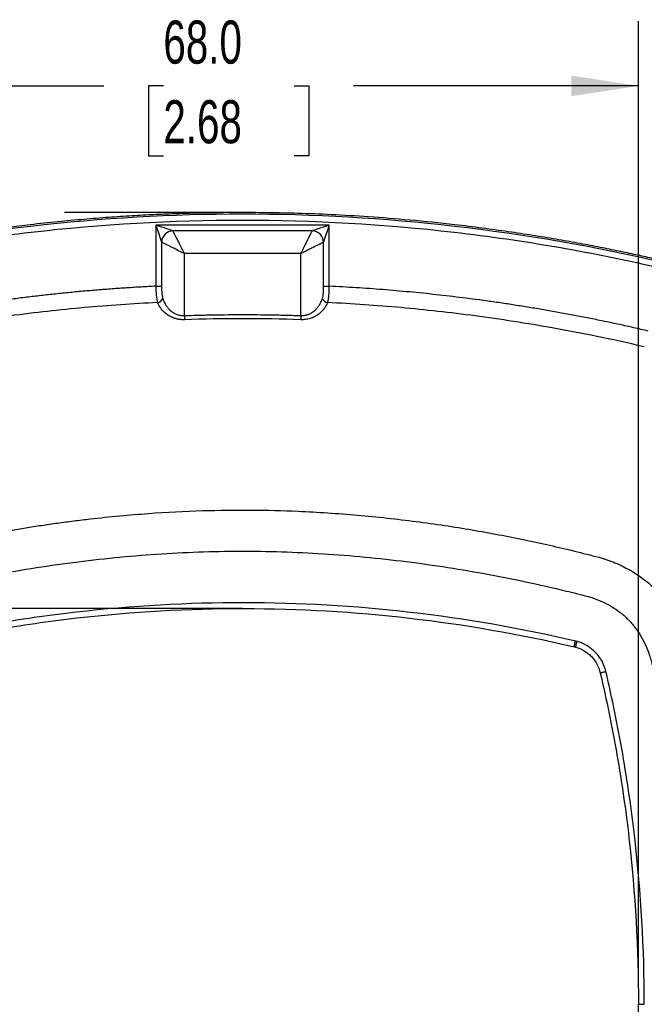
# Model space of a CAD drawing. Header units: millimetres. Extents: x 13 to 546, y 13 to 419.
# Tile 20 of 41: x 187 to 249, y 235 to 332. Entities that reach past the tile are written whole.
import ezdxf

# ---------------------------------------------------------------- set-up
doc = ezdxf.new("R2010")
doc.units = ezdxf.units.MM
doc.header["$LTSCALE"] = 2
doc.layers.add('DIMENSIONS', color=140, linetype='Continuous', lineweight=25)
doc.styles.add('SLDTEXTSTYLE0', font='TXT', dxfattribs={"width": 0.7})
doc.dimstyles.new('SLDDIMSTYLE0', dxfattribs={"dimtxt": 4.316016, "dimasz": 6.604, "dimexe": 0, "dimexo": 0.0625, "dimgap": 1.079004, "dimtad": 0, "dimtih": 1, "dimtoh": 1, "dimlfac": 0.875, "dimrnd": 1e-09, "dimzin": 12, "dimdsep": 46, "dimtxsty": 'SLDTEXTSTYLE0', "dimsah": 1, "dimcen": 0.09, "dimadec": 0, "dimazin": 3, "dimtfac": 1, "dimtofl": 0, "dimtmove": 0, "dimatfit": 3, "dimfxl": 0, "dimfrac": 2, "dimtolj": 1, "dimtzin": 12, "dimarcsym": 0})
doc.dimstyles.new('SLDDIMSTYLE2', dxfattribs={"dimtxt": 4.316016, "dimasz": 6.604, "dimexe": 0, "dimexo": 0.0625, "dimgap": 1.079004, "dimtad": 0, "dimtih": 1, "dimtoh": 1, "dimlfac": 0.875, "dimrnd": 1e-09, "dimzin": 4, "dimdsep": 46, "dimtxsty": 'SLDTEXTSTYLE0', "dimsah": 1, "dimcen": 0.09, "dimadec": 0, "dimazin": 1, "dimtfac": 1, "dimtofl": 0, "dimtmove": 0, "dimatfit": 3, "dimfxl": 0, "dimfrac": 2, "dimtolj": 1, "dimtzin": 12, "dimarcsym": 0})
doc.dimstyles.new('SLDDIMSTYLE3', dxfattribs={"dimtxt": 4.316016, "dimasz": 6.604, "dimexe": 0, "dimexo": 0.0625, "dimgap": 1.079004, "dimtad": 0, "dimtih": 1, "dimtoh": 1, "dimlfac": 0.875, "dimrnd": 1e-09, "dimzin": 12, "dimdsep": 46, "dimtxsty": 'SLDTEXTSTYLE0', "dimsah": 1, "dimcen": 0, "dimadec": 0, "dimazin": 3, "dimtfac": 1, "dimtofl": 0, "dimtmove": 0, "dimatfit": 3, "dimfxl": 0, "dimfrac": 2, "dimtolj": 1, "dimtzin": 12, "dimarcsym": 0})

# ---------------------------------------------------------------- blocks, each defined once
blk = doc.blocks.new('_D_3')
at = {"layer": 'DIMENSIONS'}
for p, q in [((206.673, 274.047), (88.638, 274.04)), ((94.988, 274.041), (94.99, 245.151)), ((88.578, 237.325), (87.128, 237.325)), ((87.128, 237.325), (87.128, 230.466)), ((101.403, 237.325), (102.852, 237.325)), ((102.852, 237.325), (102.852, 230.466)), ((87.128, 230.466), (88.578, 230.466)), ((102.852, 230.466), (101.403, 230.466)), ((94.993, 196.316), (94.991, 229.499)), ((206.677, 196.322), (88.643, 196.316))]:
    blk.add_line(p, q, dxfattribs=at)
for points in [[(94.988, 274.041), (93.973, 267.437), (96.005, 267.437)], [(94.993, 196.316), (96.008, 202.92), (93.976, 202.92)]]:
    blk.add_solid(points, dxfattribs=at)
at = {"layer": 'DIMENSIONS', "char_height": 4.2333, "attachment_point": 1, "style": 'SLDTEXTSTYLE0'}
for s, insert in [('68.0', (88.578, 243.748)), ('2.68', (88.578, 235.923))]:
    blk.add_mtext(s, dxfattribs=dict(at, insert=insert))
blk = doc.blocks.new('_D_4')
at = {"layer": 'DIMENSIONS'}
for p, q in [((133.84, 265.986), (133.84, 381.763)), ((286.953, 237.725), (286.953, 381.763)), ((133.84, 375.413), (195.584, 375.413)), ((201.433, 375.413), (199.983, 375.413)), ((199.983, 375.413), (199.983, 368.554)), ((214.258, 375.413), (215.707, 375.413)), ((215.707, 375.413), (215.707, 368.554)), ((286.953, 375.413), (220.106, 375.413)), ((199.983, 368.554), (201.433, 368.554)), ((215.707, 368.554), (214.258, 368.554))]:
    blk.add_line(p, q, dxfattribs=at)
for points in [[(133.84, 375.413), (140.444, 374.397), (140.444, 376.429)], [(286.953, 375.413), (280.349, 376.429), (280.349, 374.397)]]:
    blk.add_solid(points, dxfattribs=at)
at = {"layer": 'DIMENSIONS', "char_height": 4.2333, "attachment_point": 1, "style": 'SLDTEXTSTYLE0'}
for s, insert in [('134.0', (199.637, 381.837)), ('5.27', (201.433, 374.011))]:
    blk.add_mtext(s, dxfattribs=dict(at, insert=insert))
blk = doc.blocks.new('_D_6')
at = {"layer": 'DIMENSIONS'}
for p, q in [((304.282, 315.567), (302.832, 315.567)), ((302.832, 315.567), (302.832, 308.708)), ((317.107, 315.567), (318.556, 315.567)), ((318.556, 315.567), (318.556, 308.708)), ((273.412, 304.054), (286.235, 309.3)), ((286.235, 309.3), (297.347, 309.3)), ((302.832, 308.708), (304.282, 308.708)), ((318.556, 308.708), (317.107, 308.708))]:
    blk.add_line(p, q, dxfattribs=at)
blk.add_arc((105.051, 235.185), 181.902, 13.95625, 24.24678, dxfattribs=at)
blk.add_solid([(273.412, 304.054), (279.909, 305.614), (279.14, 307.495)], dxfattribs=at)
at = {"layer": 'DIMENSIONS', "char_height": 4.2333, "attachment_point": 1, "style": 'SLDTEXTSTYLE0'}
for s, insert in [('R159.2', (300.522, 321.991)), ('6.27', (304.282, 314.165)), ('TYP.', (304.489, 306.339))]:
    blk.add_mtext(s, dxfattribs=dict(at, insert=insert))
blk = doc.blocks.new('_D_10')
at = {"layer": 'DIMENSIONS'}
for p, q in [((170.355, 237.725), (170.355, 331.722)), ((248.069, 237.725), (248.069, 331.722)), ((170.355, 325.372), (195.584, 325.372)), ((201.433, 325.372), (199.983, 325.372)), ((199.983, 325.372), (199.983, 318.513)), ((214.258, 325.372), (215.707, 325.372)), ((215.707, 325.372), (215.707, 318.513)), ((248.069, 325.372), (220.106, 325.372)), ((199.983, 318.513), (201.433, 318.513)), ((215.707, 318.513), (214.258, 318.513))]:
    blk.add_line(p, q, dxfattribs=at)
for points in [[(170.355, 325.372), (176.959, 324.356), (176.959, 326.388)], [(248.069, 325.372), (241.465, 326.388), (241.465, 324.356)]]:
    blk.add_solid(points, dxfattribs=at)
at = {"layer": 'DIMENSIONS', "char_height": 4.2333, "attachment_point": 1, "style": 'SLDTEXTSTYLE0'}
for s, insert in [('68.0', (201.433, 331.795)), ('2.68', (201.433, 323.97))]:
    blk.add_mtext(s, dxfattribs=dict(at, insert=insert))
blk = doc.blocks.new('_D_11')
at = {"layer": 'DIMENSIONS'}
for p, q in [((162.355, 289.204), (162.355, 348.362)), ((256.069, 289.204), (256.069, 348.362)), ((162.355, 342.012), (195.584, 342.012)), ((201.433, 342.012), (199.983, 342.012)), ((199.983, 342.012), (199.983, 335.152)), ((214.258, 342.012), (215.707, 342.012)), ((215.707, 342.012), (215.707, 335.152)), ((256.069, 342.012), (220.106, 342.012)), ((199.983, 335.152), (201.433, 335.152)), ((215.707, 335.152), (214.258, 335.152))]:
    blk.add_line(p, q, dxfattribs=at)
for points in [[(162.355, 342.012), (168.959, 340.996), (168.959, 343.028)], [(256.069, 342.012), (249.465, 343.028), (249.465, 340.996)]]:
    blk.add_solid(points, dxfattribs=at)
at = {"layer": 'DIMENSIONS', "char_height": 4.2333, "attachment_point": 1, "style": 'SLDTEXTSTYLE0'}
for s, insert in [('82.0', (201.433, 348.435)), ('3.23', (201.433, 340.609))]:
    blk.add_mtext(s, dxfattribs=dict(at, insert=insert))
blk = doc.blocks.new('_D_12')
at = {"layer": 'DIMENSIONS'}
for p, q in [((152.406, 299.278), (152.406, 364.902)), ((266.025, 299.278), (266.025, 364.902)), ((152.406, 358.552), (195.584, 358.552)), ((201.433, 358.552), (199.983, 358.552)), ((199.983, 358.552), (199.983, 351.692)), ((214.258, 358.552), (215.707, 358.552)), ((215.707, 358.552), (215.707, 351.692)), ((266.025, 358.552), (220.106, 358.552)), ((199.983, 351.692), (201.433, 351.692)), ((215.707, 351.692), (214.258, 351.692))]:
    blk.add_line(p, q, dxfattribs=at)
for points in [[(152.406, 358.552), (159.01, 357.536), (159.01, 359.568)], [(266.025, 358.552), (259.421, 359.568), (259.421, 357.536)]]:
    blk.add_solid(points, dxfattribs=at)
at = {"layer": 'DIMENSIONS', "char_height": 4.2333, "attachment_point": 1, "style": 'SLDTEXTSTYLE0'}
for s, insert in [('99.4', (201.433, 364.975)), ('3.91', (201.433, 357.149))]:
    blk.add_mtext(s, dxfattribs=dict(at, insert=insert))

msp = doc.modelspace()

# ---------------------------------------------------------------- linework, layer by layer
for p, q in [((217.725, 311.703), (200.698, 311.703)), ((200.698, 311.703), (200.698, 305.699)), ((217.725, 305.699), (217.725, 311.703)), ((216.045, 311.143), (202.378, 311.143)), ((201.258, 310.024), (201.258, 305.699)), ((217.165, 305.699), (217.165, 310.024)), ((214.926, 308.904), (203.498, 308.904)), ((203.498, 302.815), (203.498, 308.904)), ((214.926, 302.815), (214.926, 308.904)), ((248.069, 235.185), (248.069, 235.185))]:
    msp.add_line(p, q)
at = {"flags": 128}
for points in [[(200.698, 305.699), (200.796, 305.699), (200.89, 305.699), (200.979, 305.699), (201.06, 305.699), (201.13, 305.699), (201.187, 305.699), (201.231, 305.699), (201.258, 305.699)], [(217.165, 305.699), (217.193, 305.699), (217.236, 305.699), (217.294, 305.699), (217.364, 305.699), (217.444, 305.699), (217.533, 305.699), (217.628, 305.699), (217.725, 305.699)], [(203.498, 302.815), (203.5, 302.76), (203.502, 302.704), (203.503, 302.65), (203.505, 302.597), (203.507, 302.546), (203.509, 302.498), (203.51, 302.453), (203.512, 302.412)], [(214.926, 302.815), (214.924, 302.76), (214.922, 302.704), (214.92, 302.65), (214.918, 302.597), (214.916, 302.546), (214.915, 302.498), (214.913, 302.453), (214.912, 302.412)], [(241.757, 270.293), (241.76, 270.304), (241.767, 270.336), (241.779, 270.387), (241.795, 270.456), (241.815, 270.541), (241.837, 270.637), (241.862, 270.741), (241.887, 270.85)], [(241.894, 270.258), (241.897, 270.269), (241.906, 270.3), (241.92, 270.351), (241.939, 270.42), (241.962, 270.503), (241.989, 270.598), (242.017, 270.701), (242.047, 270.809)], [(244.315, 267.735), (244.326, 267.738), (244.358, 267.745), (244.409, 267.757), (244.478, 267.773), (244.563, 267.793), (244.659, 267.816), (244.763, 267.84), (244.872, 267.865)], [(248.64, 235.185), (248.64, 235.187), (248.64, 235.19)], [(248.64, 235.185), (248.64, 235.182), (248.64, 235.179)]]:
    msp.add_lwpolyline(points, dxfattribs=at)
for centre, radius, start, end in [((209.212, 131.076), 181.696, 76.84204, 103.15796), ((202.432, 309.97), 1.175, 92.63967, 177.36033), ((215.991, 309.97), 1.175, 2.63967, 87.36033), ((200.741, 304.778), 0.699, 280.59724, 336.06342), ((217.683, 304.778), 0.699, 203.93658, 259.40276), ((240.977, 266.955), 3.429, 74.47621, 76.84204)]:
    msp.add_arc(centre, radius, start, end)
for points, knots in [([(209.212, 312.931), (208.724, 312.93), (207.704, 312.928), (206.103, 312.907), (204.363, 312.87), (202.485, 312.81), (200.468, 312.725), (198.313, 312.609), (196.021, 312.458), (193.592, 312.265), (191.028, 312.027), (187.801, 311.679), (184.09, 311.205), (180.076, 310.596), (176.456, 309.969), (173.229, 309.344), (170.39, 308.748), (168.631, 308.344), (167.815, 308.157)], [0, 0, 0, 0, 0.035001, 0.073334, 0.115002, 0.160002, 0.208336, 0.260003, 0.315003, 0.373336, 0.435003, 0.500003, 0.606483, 0.703705, 0.791667, 0.870371, 0.939815, 1, 1, 1, 1]), ([(250.609, 308.157), (250.134, 308.267), (249.139, 308.497), (247.576, 308.841), (245.873, 309.201), (244.031, 309.571), (242.047, 309.947), (239.923, 310.324), (237.657, 310.698), (235.248, 311.064), (232.696, 311.415), (229.475, 311.811), (225.754, 312.194), (221.706, 312.515), (218.038, 312.728), (214.754, 312.855), (211.854, 312.921), (210.05, 312.928), (209.212, 312.931)], [0, 0, 0, 0, 0.0350006, 0.0733344, 0.1150015, 0.1600019, 0.2083356, 0.2600025, 0.3150027, 0.3733361, 0.4350028, 0.5000027, 0.6064831, 0.7037047, 0.7916673, 0.8703707, 0.939815, 1, 1, 1, 1]), ([(167.981, 307.445), (174.732, 309.023), (181.573, 310.213), (195.347, 311.802), (202.279, 312.2), (209.212, 312.2)], [0, 0, 0, 0, 0.5, 0.5, 1, 1, 1, 1]), ([(200.698, 311.703), (200.829, 311.312), (200.959, 310.922), (201.161, 310.316), (201.232, 310.102), (201.258, 310.024)], [0, 0, 0, 0, 0.5, 0.5, 1, 1, 1, 1]), ([(202.378, 311.143), (202.3, 311.169), (202.086, 311.241), (201.479, 311.443), (201.09, 311.573), (200.698, 311.703)], [0, 0, 0, 0, 0.5, 0.5, 1, 1, 1, 1]), ([(209.212, 312.2), (216.144, 312.2), (223.077, 311.802), (236.851, 310.213), (243.692, 309.023), (250.442, 307.445)], [0, 0, 0, 0, 0.5, 0.5, 1, 1, 1, 1]), ([(217.725, 311.703), (217.334, 311.573), (216.944, 311.443), (216.338, 311.241), (216.124, 311.169), (216.045, 311.143)], [0, 0, 0, 0, 0.5, 0.5, 1, 1, 1, 1]), ([(217.165, 310.024), (217.191, 310.102), (217.263, 310.316), (217.465, 310.922), (217.595, 311.312), (217.725, 311.703)], [0, 0, 0, 0, 0.5, 0.5, 1, 1, 1, 1]), ([(203.498, 308.904), (203.367, 309.165), (203.237, 309.425), (202.991, 309.917), (202.876, 310.147), (202.674, 310.552), (202.587, 310.725), (202.452, 310.995), (202.404, 311.091), (202.378, 311.143)], [0, 0, 0, 0, 0.25, 0.25, 0.5, 0.5, 0.75, 0.75, 1, 1, 1, 1]), ([(214.926, 308.904), (214.952, 308.958), (215.004, 309.06), (215.077, 309.207), (215.143, 309.339), (215.201, 309.456), (215.252, 309.557), (215.35, 309.753), (215.486, 310.026), (215.644, 310.34), (215.769, 310.591), (215.869, 310.793), (215.949, 310.952), (216.01, 311.072), (216.034, 311.12), (216.045, 311.143)], [0, 0, 0, 0, 0.053947, 0.10318, 0.147699, 0.187504, 0.222596, 0.252974, 0.392291, 0.515764, 0.620839, 0.721537, 0.818104, 0.91082, 1, 1, 1, 1]), ([(203.498, 308.904), (203.444, 308.931), (203.341, 308.982), (203.194, 309.055), (203.063, 309.121), (202.946, 309.179), (202.844, 309.231), (202.648, 309.329), (202.376, 309.465), (202.062, 309.622), (201.81, 309.747), (201.609, 309.847), (201.45, 309.927), (201.329, 309.988), (201.282, 310.012), (201.258, 310.024)], [0, 0, 0, 0, 0.053947, 0.10318, 0.147699, 0.187504, 0.222596, 0.252974, 0.392291, 0.515764, 0.620839, 0.721537, 0.818104, 0.91082, 1, 1, 1, 1]), ([(217.165, 310.024), (217.154, 310.018), (217.133, 310.007), (217.089, 309.985), (217.035, 309.958), (216.971, 309.926), (216.897, 309.888), (216.812, 309.846), (216.717, 309.799), (216.612, 309.747), (216.496, 309.689), (216.317, 309.6), (216.048, 309.465), (215.743, 309.313), (215.464, 309.173), (215.215, 309.048), (215.029, 308.955), (214.926, 308.904)], [0, 0, 0, 0, 0.04418, 0.089204, 0.135115, 0.181952, 0.229756, 0.27856, 0.3284, 0.379306, 0.431309, 0.484437, 0.607829, 0.747168, 0.812575, 0.896854, 1, 1, 1, 1]), ([(200.698, 305.699), (200.22, 305.675), (199.264, 305.625), (197.83, 305.536), (196.398, 305.436), (194.967, 305.325), (193.537, 305.201), (192.108, 305.066), (190.681, 304.919), (189.254, 304.76), (187.829, 304.59), (186.405, 304.408), (184.585, 304.16), (182.371, 303.832), (179.766, 303.406), (177.168, 302.941), (174.577, 302.435), (171.992, 301.894), (170.275, 301.5), (169.416, 301.302)], [0, 0, 0, 0, 0.0454194, 0.0908222, 0.1362114, 0.1815902, 0.2269615, 0.2723284, 0.317694, 0.3630614, 0.4084335, 0.4538135, 0.4992044, 0.582654, 0.6660848, 0.7495158, 0.832966, 0.9164544, 1, 1, 1, 1]), ([(200.698, 305.699), (200.702, 305.396), (200.714, 305.097), (200.765, 304.546), (200.804, 304.294), (200.869, 304.091)], [0, 0, 0, 0, 0.5, 0.5, 1, 1, 1, 1]), ([(201.258, 305.699), (201.258, 305.644), (201.259, 305.534), (201.263, 305.371), (201.27, 305.212), (201.282, 305.037), (201.301, 304.851), (201.331, 304.66), (201.363, 304.549), (201.379, 304.494)], [0, 0, 0, 0, 0.127617, 0.253031, 0.377043, 0.500484, 0.672817, 0.838334, 1, 1, 1, 1]), ([(217.044, 304.494), (217.054, 304.526), (217.074, 304.591), (217.097, 304.698), (217.116, 304.811), (217.131, 304.932), (217.148, 305.116), (217.162, 305.372), (217.164, 305.589), (217.165, 305.699)], [0, 0, 0, 0, 0.096842, 0.194645, 0.294085, 0.395806, 0.500408, 0.747319, 1, 1, 1, 1]), ([(217.554, 304.091), (217.62, 304.298), (217.659, 304.547), (217.709, 305.098), (217.721, 305.4), (217.725, 305.699)], [0, 0, 0, 0, 0.5, 0.5, 1, 1, 1, 1]), ([(249.007, 301.302), (248.538, 301.411), (247.602, 301.628), (246.194, 301.939), (244.784, 302.239), (243.372, 302.527), (241.958, 302.803), (240.541, 303.068), (239.123, 303.321), (237.703, 303.562), (236.28, 303.792), (234.856, 304.01), (233.037, 304.272), (230.823, 304.566), (228.211, 304.873), (225.596, 305.14), (222.976, 305.368), (220.352, 305.559), (218.601, 305.652), (217.725, 305.699)], [0, 0, 0, 0, 0.045601, 0.091185, 0.136755, 0.182313, 0.227862, 0.273407, 0.318949, 0.364492, 0.410039, 0.455593, 0.501157, 0.58431, 0.667432, 0.750543, 0.833663, 0.916809, 1, 1, 1, 1]), ([(200.869, 304.091), (198.447, 303.974), (196.059, 303.81), (191.267, 303.379), (188.86, 303.112), (185.15, 302.619), (183.898, 302.44), (181.335, 302.041), (180.026, 301.824), (177.319, 301.339), (175.922, 301.072), (172.99, 300.473), (171.45, 300.138), (169.781, 299.748)], [0, 0, 0, 0, 0.25, 0.25, 0.5, 0.5, 0.625, 0.625, 0.75, 0.75, 0.875, 0.875, 1, 1, 1, 1]), ([(203.512, 302.412), (203.458, 302.411), (203.351, 302.409), (203.191, 302.417), (203.033, 302.434), (202.876, 302.459), (202.721, 302.494), (202.475, 302.563), (202.148, 302.695), (201.788, 302.914), (201.476, 303.175), (201.224, 303.46), (201.016, 303.767), (200.919, 303.982), (200.869, 304.091)], [0, 0, 0, 0, 0.041521, 0.082823, 0.124165, 0.165808, 0.208006, 0.251005, 0.372871, 0.501143, 0.62312, 0.751111, 0.873448, 1, 1, 1, 1]), ([(201.379, 304.494), (201.4, 304.434), (201.442, 304.315), (201.516, 304.146), (201.598, 303.987), (201.685, 303.84), (201.779, 303.703), (201.876, 303.578), (201.977, 303.464), (202.136, 303.306), (202.366, 303.123), (202.651, 302.972), (202.896, 302.885), (203.095, 302.839), (203.296, 302.813), (203.431, 302.815), (203.498, 302.815)], [0, 0, 0, 0, 0.0736011, 0.1439312, 0.2110205, 0.2749035, 0.3356205, 0.3932181, 0.4477511, 0.4992841, 0.6304344, 0.7493003, 0.814326, 0.877343, 0.9390027, 1, 1, 1, 1]), ([(217.554, 304.091), (217.53, 304.036), (217.483, 303.926), (217.397, 303.766), (217.302, 303.613), (217.157, 303.412), (216.946, 303.174), (216.635, 302.914), (216.274, 302.694), (215.924, 302.553), (215.626, 302.473), (215.391, 302.432), (215.152, 302.409), (214.992, 302.411), (214.912, 302.412)], [0, 0, 0, 0, 0.0639822, 0.1267465, 0.1884671, 0.2493276, 0.3772357, 0.499241, 0.6274634, 0.7493909, 0.813452, 0.8760037, 0.9378944, 1, 1, 1, 1]), ([(214.926, 302.815), (214.964, 302.815), (215.04, 302.813), (215.155, 302.819), (215.27, 302.832), (215.384, 302.852), (215.497, 302.879), (215.609, 302.914), (215.798, 302.985), (216.057, 303.123), (216.329, 303.338), (216.557, 303.582), (216.747, 303.845), (216.918, 304.151), (217.001, 304.376), (217.044, 304.494)], [0, 0, 0, 0, 0.034828, 0.069778, 0.104981, 0.140568, 0.176666, 0.213395, 0.25087, 0.369635, 0.500789, 0.606798, 0.725083, 0.85605, 1, 1, 1, 1]), ([(248.643, 299.748), (246.973, 300.138), (245.433, 300.473), (242.501, 301.072), (241.104, 301.339), (238.397, 301.824), (237.088, 302.041), (234.526, 302.44), (233.273, 302.619), (229.563, 303.112), (227.157, 303.379), (222.364, 303.81), (219.976, 303.974), (217.554, 304.091)], [0, 0, 0, 0, 0.125, 0.125, 0.25, 0.25, 0.375, 0.375, 0.5, 0.5, 0.75, 0.75, 1, 1, 1, 1]), ([(203.498, 302.815), (203.974, 302.831), (204.926, 302.861), (206.355, 302.891), (207.783, 302.909), (209.212, 302.915), (210.64, 302.909), (212.069, 302.891), (213.497, 302.861), (214.449, 302.831), (214.926, 302.815)], [0, 0, 0, 0, 0.125032, 0.250036, 0.375023, 0.5, 0.624977, 0.749964, 0.874968, 1, 1, 1, 1]), ([(214.912, 302.412), (213.05, 302.475), (211.159, 302.508), (207.264, 302.508), (205.373, 302.475), (203.512, 302.412)], [0.73494089, 0.73494089, 0.73494089, 0.73494089, 0.75, 0.75, 0.76505911, 0.76505911, 0.76505911, 0.76505911]), ([(174.244, 279.085), (174.669, 279.195), (175.52, 279.415), (176.805, 279.732), (178.103, 280.04), (179.421, 280.341), (180.763, 280.634), (182.132, 280.92), (183.532, 281.198), (184.965, 281.468), (186.431, 281.729), (187.932, 281.98), (189.468, 282.22), (191.04, 282.446), (192.645, 282.658), (195.622, 283.017), (199.834, 283.412), (205.112, 283.686), (210.01, 283.748), (214.107, 283.643), (217.571, 283.456), (220.483, 283.233), (223.379, 282.948), (226.231, 282.608), (229.016, 282.218), (231.72, 281.783), (234.34, 281.31), (236.881, 280.804), (239.354, 280.267), (241.781, 279.699), (243.381, 279.29), (244.179, 279.085)], [0, 0, 0, 0, 0.018612, 0.037288, 0.056122, 0.075208, 0.094608, 0.114369, 0.13454, 0.155144, 0.176195, 0.197707, 0.219685, 0.242133, 0.265043, 0.288359, 0.369302, 0.444398, 0.512447, 0.577004, 0.618155, 0.659561, 0.700841, 0.741573, 0.781378, 0.82009, 0.857711, 0.894288, 0.929963, 0.965032, 1, 1, 1, 1]), ([(166.736, 257.852), (167.21, 260.563), (167.762, 263.256), (168.546, 266.602), (168.788, 267.604), (169.04, 268.604), (169.168, 269.104), (169.211, 269.27), (169.317, 269.599), (169.376, 269.762), (169.687, 270.569), (169.996, 271.182), (170.569, 272.041), (170.781, 272.319), (171.232, 272.838), (171.472, 273.082), (171.979, 273.537), (172.247, 273.748), (172.811, 274.139), (173.109, 274.319), (173.719, 274.642), (174.031, 274.785), (174.667, 275.04), (174.99, 275.154), (176.659, 275.583), (178, 275.909), (182.029, 276.826), (184.728, 277.362), (190.156, 278.276), (192.886, 278.652), (198.37, 279.236), (201.11, 279.445), (206.579, 279.681), (209.309, 279.71), (214.761, 279.584), (217.483, 279.432), (222.919, 278.959), (225.633, 278.639), (229.698, 278.036), (231.052, 277.814), (233.758, 277.33), (235.111, 277.067), (237.809, 276.505), (239.153, 276.205), (241.161, 275.726), (241.829, 275.562), (242.663, 275.351), (242.83, 275.309), (243.08, 275.245), (243.163, 275.224), (243.329, 275.178), (243.411, 275.152), (243.821, 275.018), (244.143, 274.891), (244.78, 274.604), (245.095, 274.442), (245.695, 274.085), (245.982, 273.89), (246.529, 273.466), (246.789, 273.236), (247.282, 272.741), (247.515, 272.475), (248.155, 271.642), (248.501, 271.041), (248.927, 270.086), (249.055, 269.758), (249.216, 269.257), (249.259, 269.087), (249.346, 268.748), (249.389, 268.579), (250.117, 265.695), (250.725, 262.961), (251.783, 257.463), (252.232, 254.701), (253.316, 246.372), (253.702, 240.789), (253.702, 235.19)], [0, 0, 0, 0, 0.0625, 0.0625, 0.078125, 0.085938, 0.085938, 0.089844, 0.089844, 0.09375, 0.09375, 0.109375, 0.109375, 0.117188, 0.117188, 0.125, 0.125, 0.132813, 0.132813, 0.140625, 0.140625, 0.148438, 0.148438, 0.15625, 0.15625, 0.1875, 0.1875, 0.25, 0.25, 0.3125, 0.3125, 0.375, 0.375, 0.4375, 0.4375, 0.5, 0.5, 0.5625, 0.5625, 0.59375, 0.59375, 0.625, 0.625, 0.65625, 0.65625, 0.671875, 0.671875, 0.675781, 0.675781, 0.677734, 0.677734, 0.679688, 0.679688, 0.6875, 0.6875, 0.695313, 0.695313, 0.703125, 0.703125, 0.710938, 0.710938, 0.71875, 0.71875, 0.734375, 0.734375, 0.742188, 0.742188, 0.746094, 0.746094, 0.75, 0.75, 0.8125, 0.8125, 0.875, 0.875, 1, 1, 1, 1]), ([(244.179, 279.085), (244.256, 279.065), (244.421, 279.022), (244.688, 278.94), (244.997, 278.836), (245.357, 278.704), (245.893, 278.489), (246.532, 278.196), (247.38, 277.743), (248.517, 277.021), (249.89, 275.863), (251.048, 274.489), (251.773, 273.346), (252.222, 272.501), (252.549, 271.788), (252.808, 271.124), (252.987, 270.599), (253.071, 270.291), (253.107, 270.158)], [0, 0, 0, 0, 0.017958, 0.038811, 0.063243, 0.091966, 0.125767, 0.194423, 0.251543, 0.343786, 0.499862, 0.657196, 0.749727, 0.806619, 0.874197, 0.927674, 0.968508, 1, 1, 1, 1]), ([(241.887, 270.85), (236.495, 272.11), (231.084, 273.047), (220.228, 274.299), (214.783, 274.614), (203.858, 274.622), (198.377, 274.316), (190.13, 273.371), (187.39, 272.977), (181.942, 272.031), (179.232, 271.48), (176.536, 270.85)], [0, 0, 0, 0, 0.25, 0.25, 0.5, 0.5, 0.75, 0.75, 0.875, 0.875, 1, 1, 1, 1]), ([(176.666, 270.293), (179.352, 270.921), (182.051, 271.47), (187.477, 272.412), (190.206, 272.805), (198.421, 273.746), (203.879, 274.051), (214.761, 274.043), (220.184, 273.729), (230.997, 272.482), (236.386, 271.549), (241.757, 270.293)], [0, 0, 0, 0, 0.125, 0.125, 0.25, 0.25, 0.5, 0.5, 0.75, 0.75, 1, 1, 1, 1]), ([(244.872, 267.865), (244.789, 268.218), (244.661, 268.551), (244.323, 269.176), (244.108, 269.469), (243.739, 269.853), (243.608, 269.973), (243.329, 270.195), (243.18, 270.298), (242.72, 270.572), (242.394, 270.713), (242.047, 270.809)], [0, 0, 0, 0, 0.25, 0.25, 0.5, 0.5, 0.625, 0.625, 0.75, 0.75, 1, 1, 1, 1]), ([(241.894, 270.258), (242.192, 270.176), (242.471, 270.056), (242.865, 269.821), (242.993, 269.732), (243.232, 269.542), (243.344, 269.439), (243.66, 269.11), (243.845, 268.858), (244.135, 268.323), (244.245, 268.037), (244.315, 267.735)], [0, 0, 0, 0, 0.25, 0.25, 0.375, 0.375, 0.5, 0.5, 0.75, 0.75, 1, 1, 1, 1]), ([(248.64, 235.19), (248.64, 240.635), (248.331, 246.097), (247.387, 254.317), (246.993, 257.047), (246.05, 262.477), (245.5, 265.178), (244.872, 267.865)], [0, 0, 0, 0, 0.5, 0.5, 0.75, 0.75, 1, 1, 1, 1]), ([(244.315, 267.735), (244.941, 265.058), (245.489, 262.367), (246.428, 256.959), (246.821, 254.238), (247.762, 246.05), (248.069, 240.609), (248.069, 235.185)], [0, 0, 0, 0, 0.25, 0.25, 0.5, 0.5, 1, 1, 1, 1]), ([(244.315, 202.634), (244.939, 205.3), (245.485, 207.981), (246.423, 213.374), (246.815, 216.088), (247.755, 224.245), (248.069, 229.704), (248.069, 235.185)], [0, 0, 0, 0, 0.25, 0.25, 0.5, 0.5, 1, 1, 1, 1]), ([(248.069, 235.185), (248.069, 235.185), (248.081, 235.185), (248.137, 235.185), (248.18, 235.185), (248.292, 235.185), (248.36, 235.185), (248.5, 235.185), (248.573, 235.185), (248.64, 235.185)], [0, 0, 0, 0, 0.25, 0.25, 0.5, 0.5, 0.75, 0.75, 1, 1, 1, 1])]:
    msp.add_open_spline(points, degree=3, knots=knots)
for points in [[(242.047, 270.809), (241.994, 270.824), (241.941, 270.837), (241.887, 270.85)], [(244.315, 202.634), (246.807, 213.293), (248.069, 224.238), (248.069, 235.185)]]:
    msp.add_open_spline(points, degree=3)
at = {"layer": 'DIMENSIONS'}
for p, q in [((209.212, 312.931), (191.718, 312.931)), ((209.213, 274.047), (188.511, 274.047))]:
    msp.add_line(p, q, dxfattribs=at)

# ---------------------------------------------------------------- dimensions: what is measured, and where the dimension line sits
for base, p1, p2, dimstyle, picture, middle in [((133.84, 375.413), (286.953, 235.185), (133.84, 263.446), 'SLDDIMSTYLE2', '_D_4', (207.845, 375.413)), ((266.025, 358.552), (152.406, 296.738), (266.025, 296.738), 'SLDDIMSTYLE0', '_D_12', (207.845, 358.552)), ((256.069, 342.012), (162.355, 286.664), (256.069, 286.664), 'SLDDIMSTYLE2', '_D_11', (207.845, 342.012))]:
    dim = msp.add_linear_dim(base=base, p1=p1, p2=p2, dimstyle=dimstyle, dxfattribs=at)
    dim.commit()
    dim.dimension.update_dxf_attribs({"geometry": picture, "text_midpoint": middle, "dimtype": 160})
for base, p1, p2, angle, picture, middle in [((248.069, 325.372), (170.355, 235.185), (248.069, 235.185), 0, '_D_10', (207.845, 325.372)), ((94.988, 274.041), (209.217, 196.322), (209.213, 274.047), 270.00307, '_D_3', (94.99, 237.325))]:
    dim = msp.add_linear_dim(base=base, p1=p1, p2=p2, angle=angle, dimstyle='SLDDIMSTYLE2', dxfattribs=at)
    dim.commit()
    dim.dimension.update_dxf_attribs({"geometry": picture, "text_midpoint": middle, "dimtype": 160})
dim = msp.add_radius_dim(center=(105.051, 235.185), mpoint=(273.412, 304.054), text='<>\\PTYP.', dimstyle='SLDDIMSTYLE3', dxfattribs=at)
dim.commit()
dim.dimension.update_dxf_attribs({"geometry": '_D_6', "text_midpoint": (310.694, 311.53), "dimtype": 164})

doc.saveas('drawing.dxf')
